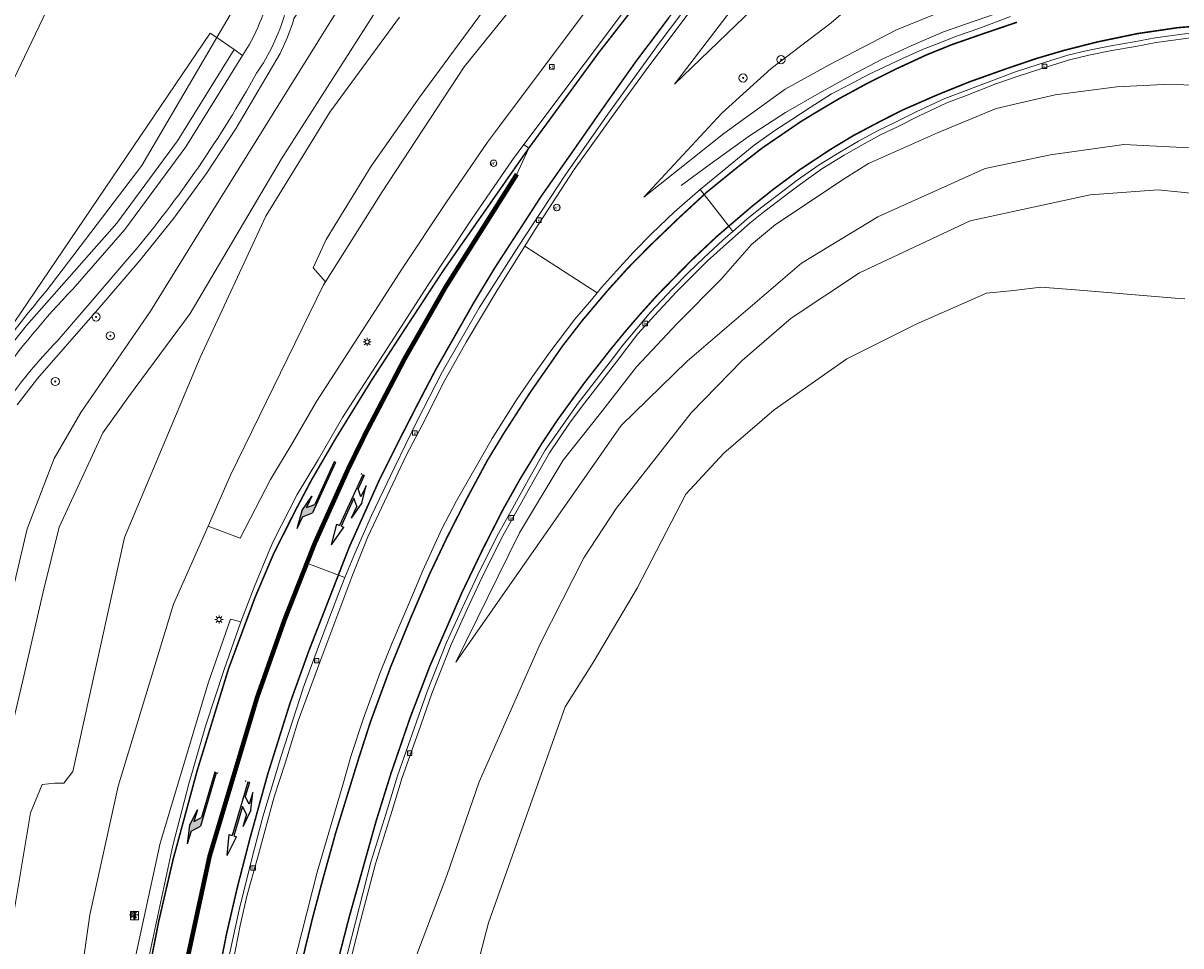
# Model space of a CAD drawing. Header units: metres. Extents: x 168032 to 180145, y 382923 to 399665.
# Tile 81 of 256: x 177665 to 177779, y 387054 to 387144. Entities that reach past the tile are written whole.
import ezdxf
from ezdxf.enums import TextEntityAlignment as Align

# ---------------------------------------------------------------- set-up
doc = ezdxf.new("R2010")
doc.units = ezdxf.units.M
doc.linetypes.add('VW-1-3_STREEP', pattern=[4, 1, -3])
doc.linetypes.add('VW-3-3_STREEP', pattern=[6, 3, -3])
doc.layers.get('0').update_dxf_attribs({"color": 8, "lineweight": 18})
for name, color, linetype, lineweight in [('B-WE-GR-BEPLANTING_CULTUUR_BOSPLANTSOEN-GV', 8, 'Continuous', 18), ('B-WE-GR-BOOM-S', 8, 'Continuous', 18), ('B-WE-IE-MEUBILAIR_WEGMEUBILAIR-G', 8, 'Continuous', 18), ('B-WE-IE-MEUBILAIR_WEGMEUBILAIR-S', 8, 'Continuous', 25), ('B-WE-IE-MEUBILAIR_WEGMEUBILAIR_VERKEERSBORD-S', 8, 'Continuous', 18), ('B-WE-KL-ET_LS_OV_LICHTMAST-S', 8, 'Continuous', 18), ('B-WE-OG-TERREIN_CULTUURSCHEIDING-GV', 8, 'Continuous', 18), ('B-WE-OG-TERREIN_ERF-GV', 8, 'Continuous', 18), ('B-WE-OG-WATER_SLOOT-GV', 8, 'Continuous', 18), ('B-WE-OG-WEG-GV', 8, 'Continuous', 18), ('B-WE-RI-GWA_KOLK-S', 8, 'Continuous', 18), ('B-WE-VH-VERHARDING_ASFALT-GV', 8, 'Continuous', 18), ('B-WE-VH-VERHARDING_BETONSTRAATSTEEN-GV', 8, 'Continuous', 18), ('B-WE-VH-VERHARDING_FUNDERING_ZAND-GV', 8, 'Continuous', 18), ('B-WE-VW-MARKERING_LANGS_STREEP_13_045-G', 8, 'VW-1-3_STREEP', 50), ('B-WE-VW-MARKERING_LANGS_STREEP_33-G', 8, 'VW-3-3_STREEP', 13), ('B-WE-VW-MARKERING_LANGS_STREEP_DOORGETROKKEN_3X010-G', 8, 'Continuous', 13), ('B-WE-VW-MARKERING_LANGS_STREEP_DOORGETROKKEN_3X015-G', 8, 'Continuous', 13), ('B-WE-VW-MARKERING_PICTOGRAM-G', 8, 'Continuous', 18), ('B-WE-VW-MARKERING_PIJL-S', 8, 'Continuous', 25), ('B-WE-VW-VRI-S', 8, 'Continuous', 18)]:
    doc.layers.add(name, color=color, linetype=linetype, lineweight=lineweight)
doc.styles.add('NLCS-ISO', font='NLCS-ISO.ttf')

# ---------------------------------------------------------------- blocks, each defined once
blk = doc.blocks.new('SIE-WEG_VERKEERSBORD_INFORMATIE-SO')
at = {"linetype": 'ByBlock', "lineweight": 18}
h = blk.add_hatch(color=0, dxfattribs=at)
h.dxf.hatch_style = 1
h.paths.add_polyline_path([(0.32, 0.49), (-0.82, 0.49), (-0.82, 0.19), (-0.32, 0.19), (-0.32, -1.62), (0.32, -1.62)])
h = blk.add_hatch(color=0, dxfattribs=at)
h.dxf.hatch_style = 1
edge = h.paths.add_edge_path()
edge.add_arc((0, 1.25), 0.373, 0, 360)
at = {"color": 0, "linetype": 'ByBlock', "lineweight": 18}
for points in [[(-2, -2), (2, -2), (2, 2), (-2, 2)], [(0.32, 0.49), (-0.82, 0.49), (-0.82, 0.19), (-0.32, 0.19), (-0.32, -1.62), (0.32, -1.62)]]:
    blk.add_lwpolyline(points, close=True, dxfattribs=at)
blk.add_circle((0, 1.25), 0.373, dxfattribs=at)
blk = doc.blocks.new('SIE-WEG_VERKEERSBORD-SO')
at = {"color": 0, "linetype": 'ByBlock', "lineweight": 18}
blk.add_lwpolyline([(-1.125, -1.125), (1.125, -1.125), (1.125, 1.125), (-1.125, 1.125)], close=True, dxfattribs=at)
at = {"color": 0, "linetype": 'ByBlock', "lineweight": 18, "style": 'NLCS-ISO'}
blk.add_text('vb', height=1.5, dxfattribs=at).set_placement((0, 0), align=Align.MIDDLE_CENTER)
blk = doc.blocks.new('SKL-ET_OV_LICHTMAST-SO')
at = {"color": 0, "linetype": 'ByBlock', "lineweight": 18}
for points in [[(-1.25, 0), (-2, 0)], [(-1.41, 1.41), (-0.88, 0.88)], [(0, 2), (0, 1.25)], [(0.88, 0.88), (1.41, 1.41)], [(2, 0), (1.25, 0)], [(-1.41, -1.41), (-0.88, -0.88)], [(0, -1.25), (0, -2)], [(0.88, -0.88), (1.41, -1.41)]]:
    blk.add_lwpolyline(points, dxfattribs=at)
blk.add_circle((0, 0), 1, dxfattribs=at)
blk = doc.blocks.new('SKL-VRI_PAAL-SO')
at = {"lineweight": 18}
blk.add_circle((0, 0), 1.59, dxfattribs=at)
at = {"lineweight": 18, "style": 'NLCS-ISO'}
blk.add_text('vri', height=1.8, dxfattribs=at).set_placement((-0.06, 0.08), align=Align.MIDDLE_CENTER)
blk = doc.blocks.new('SRI-KOLK-SO')
at = {"color": 0, "linetype": 'ByBlock', "lineweight": 18}
blk.add_lwpolyline([(-1.125, -1.125), (1.125, -1.125), (1.125, 1.125), (-1.125, 1.125)], close=True, dxfattribs=at)
at = {"color": 0, "linetype": 'ByBlock', "lineweight": 18, "style": 'NLCS-ISO'}
blk.add_text('k', height=1.5, dxfattribs=at).set_placement((0, 0), align=Align.MIDDLE_CENTER)
blk = doc.blocks.new('SGR-BOOM_01-SO')
at = {"linetype": 'ByBlock', "lineweight": 18}
h = blk.add_hatch(color=0, dxfattribs=at)
h.dxf.hatch_style = 1
edge = h.paths.add_edge_path()
edge.add_arc((0, 0), 0.25, 0, 360)
at = {"color": 0, "linetype": 'ByBlock', "lineweight": 18}
for radius in [2, 0.25]:
    blk.add_circle((0, 0), radius, dxfattribs=at)
blk = doc.blocks.new('N-SVW-MARKERING_PIJL_RA_7.5')
blk.add_hatch(color=256).paths.add_polyline_path([(5.2, -0.68), (4, -0.68), (5.7, -0.98), (7.5, -0.68), (6.2, -0.68), (5.45, 0.07), (0, 0.07), (0, -0.08), (4.6, -0.08)])
for p, q in [((0, 0.07), (5.45, 0.07)), ((0, 0.07), (0, -0.08)), ((6.2, -0.68), (5.45, 0.07)), ((0, -0.08), (4.6, -0.08)), ((4, -0.68), (5.2, -0.68)), ((5.7, -0.98), (4, -0.68)), ((5.2, -0.68), (4.6, -0.08)), ((5.7, -0.98), (7.5, -0.68)), ((6.2, -0.68), (7.5, -0.68))]:
    blk.add_line(p, q)
blk = doc.blocks.new('B-SVW-MARKERING_PIJL_COMBI_RD_LA_7.5')
for p, q in [((0, 0.08), (1.45, 0.08)), ((0, 0.08), (0, -0.07)), ((2.55, 0.98), (0.85, 0.67)), ((0.85, 0.67), (2.05, 0.67)), ((2.05, 0.67), (1.45, 0.08)), ((3.05, 0.67), (2.45, 0.08)), ((2.45, 0.08), (5.45, 0.08)), ((2.55, 0.98), (4.35, 0.67)), ((3.05, 0.67), (4.35, 0.67)), ((7.5, 0), (5.45, 0.38)), ((5.45, 0.08), (5.45, 0.38)), ((7.5, 0), (5.45, -0.37)), ((0, -0.07), (5.45, -0.07)), ((5.45, -0.37), (5.45, -0.07))]:
    blk.add_line(p, q)

msp = doc.modelspace()

# ---------------------------------------------------------------- linework, layer by layer
at = {"layer": 'B-WE-GR-BEPLANTING_CULTUUR_BOSPLANTSOEN-GV', "flags": 128}
for points in [[(177683.513, 387143.278), (177684.16, 387142.826), (177690.039, 387152.867), (177695.775, 387192.812), (177695.583, 387198.226), (177694.752, 387201.826), (177693.007, 387204.304), (177692.064, 387204.975)], [(177689.144, 387196.001), (177686.962, 387175.547), (177681.944, 387176.232), (177672.09, 387155.19), (177663.86, 387137.925)], [(177774.163, 387196.749), (177762.657, 387181.884), (177752.547, 387169.343), (177751.458, 387167.894), (177740.441, 387153.235), (177729.023, 387138.271), (177745.227, 387153.871), (177764.036, 387176.866), (177778.263, 387194.451)], [(177779.411, 387159.96), (177773.491, 387158.669), (177764.757, 387155.449), (177759.769, 387153.727), (177752.669, 387150.546), (177748.289, 387147.665), (177744.37, 387144.277), (177738.482, 387139.788), (177733.669, 387135.41), (177726.024, 387127.187), (177733.843, 387133.419), (177739.873, 387137.772), (177744.23, 387140.197), (177750.763, 387143.596), (177757.881, 387146.449), (177762.963, 387148.191), (177758.49, 387148.138), (177756.303, 387151.314), (177761.459, 387151.43), (177779.23, 387155.197)], [(177689.681, 387150.372), (177690.039, 387152.867), (177684.16, 387142.826), (177685.848, 387141.647), (177686.669, 387141.073), (177687.326, 387142.132)], [(177669.185, 387039.153), (177671.726, 387056.863), (177674.503, 387069.466), (177679.919, 387087.312), (177683.307, 387094.97), (177685.51, 387099.953), (177694.606, 387118.586), (177694.81, 387118.907), (177693.611, 387120.278), (177694.871, 387123.05), (177699.279, 387130.231), (177704.065, 387137.035), (177710.74, 387146.106)], [(177702.05, 387144.846), (177695.249, 387135.535), (177688.951, 387125.33), (177682.528, 387111.471), (177675.097, 387093.833), (177670.06, 387070.901), (177669.178, 387069.768), (177668.296, 387069.768), (177667.037, 387069.642), (177665.903, 387066.87), (177663.888, 387054.901)], [(177660.83, 387109.844), (177683.513, 387143.278)]]:
    msp.add_lwpolyline(points, dxfattribs=at)
at = {"layer": 'B-WE-GR-BEPLANTING_CULTUUR_BOSPLANTSOEN-GV'}
msp.add_lwpolyline([(177687.326, 387142.132, 0.1052607), (177689.602, 387149.221)], format="xyb", dxfattribs=at)
at = {"layer": 'B-WE-IE-MEUBILAIR_WEGMEUBILAIR-G', "flags": 128}
msp.add_lwpolyline([(177787.824, 387149.737), (177785.113, 387149.618), (177782.45, 387149.483), (177779.118, 387149.132), (177776.154, 387148.743), (177773.075, 387148.317), (177770.06, 387147.752), (177767.186, 387147.112), (177764.136, 387146.335), (177761.439, 387145.487), (177758.498, 387144.48), (177755.392, 387143.392), (177752.275, 387142.056), (177749.308, 387140.688), (177746.27, 387139.08), (177743.188, 387137.399), (177739.895, 387135.479), (177736.374, 387133.214), (177732.518, 387130.431), (177729.675, 387128.348)], dxfattribs=at)
at = {"layer": 'B-WE-OG-TERREIN_CULTUURSCHEIDING-GV', "flags": 128}
for points in [[(177738.502, 387204.278), (177722.845, 387186.259), (177712.412, 387175.829), (177708.669, 387171.727), (177699.039, 387155.317), (177691.704, 387144.689), (177691.606, 387144.287), (177691.101, 387142.887), (177690.373, 387141.275), (177686.044, 387133.951), (177683.107, 387129.473), (177679.956, 387125.142), (177676.605, 387120.974), (177672.693, 387116.418), (177666.593, 387109.422), (177664.593, 387106.843)], [(177660.726, 387061.213), (177665.226, 387080.268), (177667.127, 387088.506), (177668.705, 387094.854), (177672.992, 387104.103), (177675.605, 387107.754), (177681.544, 387115.794), (177690.507, 387130.944), (177703.269, 387150.987), (177708.083, 387159.541), (177711.029, 387163.39), (177714.178, 387166.997), (177717.401, 387169.674), (177721.168, 387174.256), (177728.806, 387183.547), (177745.937, 387203.052)], [(177736.595, 387197.799), (177723.232, 387183.741), (177717.694, 387177.276), (177713.83, 387173.07), (177712.25, 387171.713), (177711.358, 387170.447), (177708.55, 387166.519), (177704.335, 387159.537), (177699.238, 387150.791), (177690.61, 387136.848), (177682.855, 387124.422), (177677.655, 387116.02), (177670.813, 387106.086), (177668.231, 387101.599), (177665.576, 387094.704), (177662.565, 387082.01)], [(177662.565, 387082.01), (177665.576, 387094.704), (177668.231, 387101.599), (177670.813, 387106.086), (177677.655, 387116.02), (177682.855, 387124.422), (177690.61, 387136.848), (177699.238, 387150.791), (177704.335, 387159.537), (177708.55, 387166.519), (177711.358, 387170.447), (177712.25, 387171.713), (177713.83, 387173.07), (177717.694, 387177.276), (177723.232, 387183.741), (177736.595, 387197.799)], [(177744.004, 387193.408), (177728.094, 387174.785), (177723.957, 387171.719), (177722.056, 387172.48), (177721.168, 387174.256), (177717.401, 387169.674), (177714.178, 387166.997), (177711.029, 387163.39), (177708.083, 387159.541), (177703.269, 387150.987), (177690.507, 387130.944), (177681.544, 387115.794), (177675.605, 387107.754), (177672.992, 387104.103), (177668.705, 387094.854), (177667.127, 387088.506), (177665.226, 387080.268), (177660.726, 387061.213)], [(177664.593, 387106.843), (177666.593, 387109.422), (177672.693, 387116.418), (177676.605, 387120.974), (177679.956, 387125.142), (177683.107, 387129.473), (177686.044, 387133.951), (177690.373, 387141.275), (177691.101, 387142.887), (177691.606, 387144.287), (177691.704, 387144.689), (177699.039, 387155.317), (177708.669, 387171.727), (177712.412, 387175.829), (177722.845, 387186.259)], [(177710.74, 387146.106), (177704.065, 387137.035), (177699.279, 387130.231), (177694.871, 387123.05), (177693.611, 387120.278), (177694.81, 387118.907), (177700.38, 387127.704), (177708.39, 387139.974), (177720.792, 387155.316)], [(177663.888, 387054.901), (177665.903, 387066.87), (177667.037, 387069.642), (177668.296, 387069.768), (177669.178, 387069.768), (177670.06, 387070.901), (177675.097, 387093.833), (177682.528, 387111.471), (177688.951, 387125.33), (177695.249, 387135.535), (177702.05, 387144.846)], [(177676.816, 387130.284), (177684.16, 387142.826), (177683.513, 387143.278), (177660.83, 387109.844), (177660.236, 387108.84), (177657.77, 387104.671), (177656.293, 387102.187), (177656.504, 387102.053)], [(177685.848, 387141.647), (177684.16, 387142.826), (177676.816, 387130.284), (177667.432, 387117.99)], [(177670.033, 387118.175), (177675.153, 387124.031), (177681.127, 387132.137), (177686.669, 387141.073), (177685.848, 387141.647), (177680.297, 387132.697), (177674.373, 387124.659), (177665.492, 387114.61), (177663.693, 387112.375), (177661.641, 387109.615), (177658.499, 387104.847), (177657.048, 387102.368), (177656.762, 387101.89), (177656.504, 387102.053), (177651.257, 387089.728), (177650.129, 387086.944), (177648.772, 387083.595), (177652.49, 387090.982), (177656.371, 387098.981)], [(177656.504, 387102.053), (177656.762, 387101.89), (177657.048, 387102.368), (177658.499, 387104.847), (177661.641, 387109.615), (177663.693, 387112.375), (177665.492, 387114.61), (177674.373, 387124.659), (177680.297, 387132.697), (177685.848, 387141.647)], [(177667.432, 387117.99), (177676.816, 387130.284)], [(177675.837, 387121.614), (177671.94, 387117.077), (177668.496, 387113.066)]]:
    msp.add_lwpolyline(points, dxfattribs=at)
at = {"layer": 'B-WE-OG-TERREIN_CULTUURSCHEIDING-GV'}
for points in [[(177690.833, 387145.186, -0.0832081), (177688.052, 387139.345)], [(177688.052, 387139.345, -0.0490192), (177675.837, 387121.614)], [(177656.371, 387098.981, -0.0740818), (177670.033, 387118.175)], [(177667.432, 387117.99, 0.050902), (177656.504, 387102.053)], [(177656.504, 387102.053, -0.050902), (177667.432, 387117.99)], [(177668.496, 387113.066, 0.0211999), (177665.837, 387110.11)], [(177665.837, 387110.11, 0.0555184), (177660.16, 387101.427)]]:
    msp.add_lwpolyline(points, format="xyb", dxfattribs=at)
at = {"layer": 'B-WE-OG-TERREIN_ERF-GV', "flags": 128}
msp.add_lwpolyline([(177663.86, 387137.925), (177672.09, 387155.19), (177681.944, 387176.232), (177686.962, 387175.547), (177689.144, 387196.001)], dxfattribs=at)
at = {"layer": 'B-WE-OG-WATER_SLOOT-GV', "flags": 128}
for points in [[(177779.952, 387127.562), (177776.423, 387127.922), (177769.768, 387127.434), (177757.985, 387124.873), (177747.14, 387119.776), (177740.464, 387115.352), (177735.66, 387111.172), (177730.639, 387106.07), (177723.311, 387096.701), (177720.142, 387091.854), (177715.885, 387083.494), (177709.867, 387069.901), (177706.715, 387060.717), (177702.773, 387050.406), (177700.293, 387041.413), (177694.276, 387012.741), (177693.784, 386994.895), (177694.244, 386993.416), (177695.318, 386991.612), (177696.298, 386990.562), (177709.488, 386987.073), (177719.212, 386982.335)], [(177705.958, 387037.525), (177710.782, 387056.077), (177718.311, 387077.247), (177721.03, 387081.61), (177725.348, 387088.889), (177730.121, 387098.1), (177733.868, 387102.119), (177738.784, 387106.354), (177745.9, 387111.349), (177752.707, 387114.748), (177759.613, 387117.795), (177762.283, 387118.036), (177764.934, 387118.381), (177768.322, 387118.109), (177778.1, 387117.295), (177779.031, 387117.24)], [(177779.031, 387117.24), (177778.1, 387117.295), (177768.322, 387118.109), (177764.934, 387118.381), (177762.283, 387118.036), (177759.613, 387117.795), (177752.707, 387114.748), (177745.9, 387111.349), (177738.784, 387106.354), (177733.868, 387102.119), (177730.121, 387098.1), (177725.348, 387088.889), (177721.03, 387081.61), (177718.311, 387077.247), (177710.782, 387056.077), (177705.958, 387037.525)]]:
    msp.add_lwpolyline(points, dxfattribs=at)
at = {"layer": 'B-WE-OG-WEG-GV', "flags": 128}
for points in [[(177758.11, 387193.677), (177749.318, 387182.474), (177745.207, 387177.262), (177735.305, 387164.712), (177723.878, 387150.217), (177711.85, 387134.135), (177710.695, 387132.591), (177706.629, 387126.684), (177702.294, 387120.141), (177699.415, 387115.653), (177693.919, 387107.161), (177691.531, 387103.057), (177689.415, 387099.522), (177686.456, 387093.782), (177683.307, 387094.97), (177679.919, 387087.312), (177674.503, 387069.466), (177671.726, 387056.863), (177669.185, 387039.153), (177668.597, 387034.404), (177666.761, 387019.584), (177664.782, 387000)], [(177752.409, 387193.318), (177742.096, 387181.22), (177730.331, 387167.181), (177720.792, 387155.316), (177708.39, 387139.974), (177700.38, 387127.704), (177694.81, 387118.907), (177694.606, 387118.586), (177685.51, 387099.953), (177683.307, 387094.97), (177686.456, 387093.782), (177689.415, 387099.522), (177691.531, 387103.057), (177693.919, 387107.161), (177699.415, 387115.653), (177702.294, 387120.141), (177706.629, 387126.684), (177710.695, 387132.591), (177711.85, 387134.135), (177723.878, 387150.217), (177735.305, 387164.712), (177745.207, 387177.262), (177749.318, 387182.474), (177758.11, 387193.677)], [(177675.909, 387051.41), (177678.607, 387063.876), (177683.335, 387079.667), (177685.493, 387085.856), (177686.509, 387085.591), (177687.809, 387088.992), (177689.35, 387092.69), (177689.698, 387093.525), (177692.037, 387098.062), (177694.115, 387101.532), (177696.477, 387105.591), (177701.937, 387114.028), (177704.807, 387118.503), (177709.115, 387125.005), (177713.132, 387130.842), (177714.252, 387132.338), (177726.258, 387148.389), (177737.661, 387162.854), (177747.562, 387175.404), (177751.676, 387180.619), (177760.494, 387191.856)], [(177780.929, 387151.345), (177774.275, 387150.348), (177769.033, 387149.58), (177762.963, 387148.191), (177757.881, 387146.449), (177750.763, 387143.596), (177744.23, 387140.197), (177739.873, 387137.772), (177733.843, 387133.419), (177726.024, 387127.187), (177733.669, 387135.41), (177738.482, 387139.788), (177744.37, 387144.277), (177748.289, 387147.665), (177752.669, 387150.546), (177759.769, 387153.727), (177764.757, 387155.449), (177773.491, 387158.669), (177779.411, 387159.96)], [(177745.227, 387153.871), (177729.023, 387138.271), (177740.441, 387153.235)], [(177731.933, 387147.29), (177726.413, 387139.902), (177723.443, 387135.815), (177719.181, 387129.892), (177715.299, 387123.934), (177714.341, 387122.405), (177721.445, 387117.825), (177721.865, 387118.35), (177723.323, 387119.967), (177724.997, 387121.791), (177726.806, 387123.627), (177729.014, 387125.758), (177731.52, 387127.94), (177736.837, 387132.283), (177738.842, 387133.725), (177740.511, 387134.797), (177742.326, 387135.987), (177744.391, 387137.305), (177746.08, 387138.183), (177748.088, 387139.231), (177749.563, 387139.925), (177751.353, 387140.772), (177753.321, 387141.672), (177754.602, 387142.144), (177756.75, 387143.009), (177758.84, 387143.723), (177761.965, 387144.903)], [(177780.562, 387142.937), (177776.238, 387142.335), (177774.195, 387141.948), (177771.889, 387141.56), (177769.618, 387141.1), (177767.723, 387140.635), (177764.921, 387139.776), (177762.615, 387139.023), (177760.521, 387138.282), (177757.535, 387137.115), (177755.722, 387136.424), (177752.926, 387135.128), (177750.927, 387134.131), (177749.144, 387133.257), (177747.312, 387132.27), (177745.656, 387131.298), (177743.468, 387129.968), (177741.352, 387128.478), (177739.941, 387127.399), (177737.748, 387125.738), (177736.444, 387124.685), (177734.102, 387122.618), (177732.232, 387120.908), (177730.721, 387119.422), (177729.185, 387117.869), (177727.075, 387115.634), (177725.42, 387113.799), (177724.34, 387112.388), (177723.331, 387111.043), (177721.526, 387108.731), (177719.965, 387106.697), (177718.71, 387105.035), (177716.764, 387102.133), (177715.282, 387099.571), (177713.433, 387096.215), (177712.191, 387094.005), (177710.427, 387090.523), (177708.894, 387087.247), (177707.129, 387083.347), (177705.241, 387078.563), (177703.916, 387074.809), (177702.339, 387070.339), (177701.346, 387067.097), (177699.716, 387061.88), (177698.063, 387055.649), (177696.711, 387050.133)], [(177779.463, 387132.016), (177773.052, 387132.362), (177765.862, 387131.355), (177759.468, 387130.015), (177748.955, 387125.254), (177741.45, 387120.736), (177730.273, 387111.129), (177723.791, 387104.82), (177707.586, 387081.62), (177713.833, 387094.293), (177718.113, 387101.422), (177721.765, 387106.029), (177725.287, 387110.554), (177729.304, 387114.847), (177733.586, 387119.159), (177736.561, 387122.556), (177738.919, 387124.52), (177745.757, 387129.053), (177748.036, 387130.502), (177754.787, 387133.492), (177760.541, 387135.886), (177766.319, 387137.222), (177772.372, 387137.994), (177776.936, 387138.233), (177780.947, 387138.152)], [(177780.947, 387138.152), (177776.936, 387138.233), (177772.372, 387137.994), (177766.319, 387137.222), (177760.541, 387135.886), (177754.787, 387133.492), (177748.036, 387130.502), (177745.757, 387129.053), (177738.919, 387124.52), (177736.561, 387122.556), (177733.586, 387119.159), (177729.304, 387114.847), (177725.287, 387110.554), (177721.765, 387106.029), (177718.113, 387101.422), (177713.833, 387094.293), (177707.586, 387081.62), (177723.791, 387104.82), (177730.273, 387111.129), (177741.45, 387120.736), (177748.955, 387125.254), (177759.468, 387130.015), (177765.862, 387131.355), (177773.052, 387132.362), (177779.463, 387132.016)], [(177719.212, 386982.335), (177709.488, 386987.073), (177696.298, 386990.562), (177695.318, 386991.612), (177694.244, 386993.416), (177693.784, 386994.895), (177694.276, 387012.741), (177700.293, 387041.413), (177702.773, 387050.406), (177706.715, 387060.717), (177709.867, 387069.901), (177715.885, 387083.494), (177720.142, 387091.854), (177723.311, 387096.701), (177730.639, 387106.07), (177735.66, 387111.172), (177740.464, 387115.352), (177747.14, 387119.776), (177757.985, 387124.873), (177769.768, 387127.434), (177776.423, 387127.922), (177779.952, 387127.562)], [(177691.479, 387051.14), (177694.001, 387061.05), (177696.521, 387069.612), (177697.299, 387072.381), (177698.515, 387076.049), (177700.171, 387080.617), (177701.34, 387083.507), (177703.436, 387088.405), (177704.358, 387090.606), (177706.226, 387094.69), (177707.657, 387097.431), (177711.147, 387103.547), (177713.546, 387107.318), (177715.103, 387109.628), (177716.811, 387112.008), (177719.234, 387115.244), (177720.878, 387117.119), (177721.445, 387117.825), (177714.341, 387122.405), (177711.597, 387118.026), (177708.612, 387112.994), (177706.337, 387108.953), (177704.576, 387105.404), (177702.743, 387101.936), (177698.968, 387093.9), (177697.375, 387089.996), (177694.239, 387081.637), (177692.126, 387075.888), (177690.874, 387071.82), (177689.794, 387068.421), (177688.13, 387062.417), (177687.13, 387058.842), (177686.457, 387055.821), (177685.519, 387051.135)], [(177676.8, 387049.489), (177679.859, 387063.659), (177681.411, 387069.698), (177683.055, 387075.343), (177684.869, 387080.897), (177686.509, 387085.591), (177685.493, 387085.856), (177683.335, 387079.667), (177678.607, 387063.876), (177675.909, 387051.41)]]:
    msp.add_lwpolyline(points, dxfattribs=at)
at = {"layer": 'B-WE-VH-VERHARDING_ASFALT-GV', "flags": 128}
for points in [[(177726.258, 387148.389), (177714.252, 387132.338), (177714.727, 387131.983), (177713.573, 387129.45), (177706.626, 387118.456), (177702.603, 387111.428), (177698.831, 387104.23), (177697.058, 387100.618), (177693.749, 387093.264), (177692.982, 387091.32), (177696.716, 387089.911), (177697.677, 387092.273), (177699.317, 387095.991), (177701.621, 387100.779), (177703.772, 387105.215), (177706.267, 387110.096), (177709.886, 387116.345), (177713.716, 387122.378), (177718.288, 387129.351), (177722.473, 387135.332), (177727.503, 387142.297), (177731.538, 387147.638)], [(177761.965, 387144.903), (177758.84, 387143.723), (177756.75, 387143.009), (177754.602, 387142.144), (177753.321, 387141.672), (177751.353, 387140.772), (177749.563, 387139.925), (177748.088, 387139.231), (177746.08, 387138.183), (177744.391, 387137.305), (177742.326, 387135.987), (177740.511, 387134.797), (177738.842, 387133.725), (177736.837, 387132.283), (177731.52, 387127.94), (177731.913, 387127.438), (177734.331, 387124.341), (177734.733, 387123.828), (177736.12, 387125.052), (177737.436, 387126.115), (177739.634, 387127.779), (177741.051, 387128.863), (177743.187, 387130.368), (177745.391, 387131.707), (177747.057, 387132.685), (177748.904, 387133.68), (177750.693, 387134.557), (177752.696, 387135.556), (177755.512, 387136.861), (177757.338, 387137.557), (177762.435, 387139.472), (177764.75, 387140.227), (177767.568, 387141.091), (177769.484, 387141.561), (177771.772, 387142.025), (177774.081, 387142.413), (177776.13, 387142.802), (177780.475, 387143.406)], [(177680.819, 387050.459), (177683.453, 387062.629), (177688.091, 387078.117), (177690.784, 387085.747), (177692.982, 387091.32), (177693.749, 387093.264), (177697.058, 387100.618), (177698.831, 387104.23), (177702.603, 387111.428), (177706.626, 387118.456), (177713.573, 387129.45), (177714.727, 387131.983), (177714.252, 387132.338), (177713.132, 387130.842), (177709.115, 387125.005), (177704.807, 387118.503), (177701.937, 387114.028), (177696.477, 387105.591), (177694.115, 387101.532), (177692.037, 387098.062), (177689.698, 387093.525), (177689.35, 387092.69), (177687.809, 387088.992), (177686.509, 387085.591), (177684.869, 387080.897), (177683.055, 387075.343), (177681.411, 387069.698), (177679.859, 387063.659), (177676.8, 387049.489)], [(177696.241, 387050.265), (177699.25, 387062.029), (177700.883, 387067.254), (177701.879, 387070.504), (177704.786, 387078.745), (177706.681, 387083.546), (177708.452, 387087.458), (177709.989, 387090.743), (177711.76, 387094.241), (177713.006, 387096.457), (177714.857, 387099.816), (177716.348, 387102.394), (177719.574, 387106.993), (177721.137, 387109.029), (177722.939, 387111.34), (177723.948, 387112.682), (177726.71, 387115.962), (177728.827, 387118.204), (177730.37, 387119.764), (177731.889, 387121.257), (177733.767, 387122.976), (177734.733, 387123.828), (177734.331, 387124.341), (177731.913, 387127.438), (177731.52, 387127.94), (177729.014, 387125.758), (177726.806, 387123.627), (177724.997, 387121.791), (177723.323, 387119.967), (177721.865, 387118.35), (177721.445, 387117.825), (177720.878, 387117.119), (177719.234, 387115.244), (177716.811, 387112.008), (177715.103, 387109.628), (177713.546, 387107.318), (177711.147, 387103.547), (177707.657, 387097.431), (177706.226, 387094.69), (177704.358, 387090.606), (177703.436, 387088.405), (177701.34, 387083.507), (177700.171, 387080.617), (177698.515, 387076.049), (177697.299, 387072.381), (177696.521, 387069.612), (177694.001, 387061.05), (177691.479, 387051.14)], [(177685.084, 387051.5), (177686.363, 387057.346), (177687.689, 387062.738), (177688.654, 387066.482), (177690.43, 387072.314), (177692.648, 387079.164), (177694.219, 387083.415), (177696.113, 387088.428), (177696.716, 387089.911), (177692.982, 387091.32), (177690.784, 387085.747), (177688.091, 387078.117), (177683.453, 387062.629), (177680.819, 387050.459)]]:
    msp.add_lwpolyline(points, dxfattribs=at)
at = {"layer": 'B-WE-VH-VERHARDING_BETONSTRAATSTEEN-GV', "flags": 128}
for points in [[(177731.538, 387147.638), (177727.503, 387142.297), (177722.473, 387135.332), (177718.288, 387129.351), (177713.716, 387122.378), (177709.886, 387116.345), (177706.267, 387110.096), (177703.772, 387105.215), (177701.621, 387100.779), (177699.317, 387095.991), (177697.677, 387092.273), (177696.716, 387089.911), (177696.113, 387088.428), (177694.219, 387083.415), (177692.648, 387079.164), (177690.43, 387072.314), (177688.654, 387066.482), (177687.689, 387062.738), (177686.363, 387057.346), (177685.084, 387051.5)], [(177685.519, 387051.135), (177686.457, 387055.821), (177687.13, 387058.842), (177688.13, 387062.417), (177689.794, 387068.421), (177690.874, 387071.82), (177692.126, 387075.888), (177694.239, 387081.637), (177697.375, 387089.996), (177698.968, 387093.9), (177702.743, 387101.936), (177704.576, 387105.404), (177706.337, 387108.953), (177708.612, 387112.994), (177711.597, 387118.026), (177714.341, 387122.405), (177715.299, 387123.934), (177719.181, 387129.892), (177723.443, 387135.815), (177726.413, 387139.902), (177731.933, 387147.29)], [(177780.475, 387143.406), (177776.13, 387142.802), (177774.081, 387142.413), (177771.772, 387142.025), (177769.484, 387141.561), (177767.568, 387141.091), (177764.75, 387140.227), (177762.435, 387139.472), (177757.338, 387137.557), (177755.512, 387136.861), (177752.696, 387135.556), (177750.693, 387134.557), (177748.904, 387133.68), (177747.057, 387132.685), (177745.391, 387131.707), (177743.187, 387130.368), (177741.051, 387128.863), (177739.634, 387127.779), (177737.436, 387126.115), (177736.12, 387125.052), (177734.733, 387123.828), (177733.767, 387122.976), (177731.889, 387121.257), (177730.37, 387119.764), (177728.827, 387118.204), (177726.71, 387115.962), (177723.948, 387112.682), (177722.939, 387111.34), (177721.137, 387109.029), (177719.574, 387106.993), (177716.348, 387102.394), (177714.857, 387099.816), (177713.006, 387096.457), (177711.76, 387094.241), (177709.989, 387090.743), (177708.452, 387087.458), (177706.681, 387083.546), (177704.786, 387078.745), (177701.879, 387070.504), (177700.883, 387067.254), (177699.25, 387062.029), (177696.241, 387050.265)], [(177696.711, 387050.133), (177698.063, 387055.649), (177699.716, 387061.88), (177701.346, 387067.097), (177702.339, 387070.339), (177703.916, 387074.809), (177705.241, 387078.563), (177707.129, 387083.347), (177708.894, 387087.247), (177710.427, 387090.523), (177712.191, 387094.005), (177713.433, 387096.215), (177715.282, 387099.571), (177716.764, 387102.133), (177718.71, 387105.035), (177719.965, 387106.697), (177721.526, 387108.731), (177723.331, 387111.043), (177724.34, 387112.388), (177725.42, 387113.799), (177727.075, 387115.634), (177729.185, 387117.869), (177730.721, 387119.422), (177732.232, 387120.908), (177734.102, 387122.618), (177736.444, 387124.685), (177737.748, 387125.738), (177739.941, 387127.399), (177741.352, 387128.478), (177743.468, 387129.968), (177745.656, 387131.298), (177747.312, 387132.27), (177749.144, 387133.257), (177750.927, 387134.131), (177752.926, 387135.128), (177755.722, 387136.424), (177757.535, 387137.115), (177760.521, 387138.282), (177762.615, 387139.023), (177764.921, 387139.776), (177767.723, 387140.635), (177769.618, 387141.1), (177771.889, 387141.56), (177774.195, 387141.948), (177776.238, 387142.335), (177780.562, 387142.937)]]:
    msp.add_lwpolyline(points, dxfattribs=at)
at = {"layer": 'B-WE-VH-VERHARDING_FUNDERING_ZAND-GV'}
for points in [[(177689.602, 387149.221, -0.1052607), (177687.326, 387142.132)], [(177688.052, 387139.345, 0.0832081), (177690.833, 387145.186)], [(177675.837, 387121.614, 0.0490192), (177688.052, 387139.345)], [(177670.033, 387118.175, 0.0740818), (177656.371, 387098.981)], [(177665.837, 387110.11, -0.0211999), (177668.496, 387113.066)], [(177660.16, 387101.427, -0.0555184), (177665.837, 387110.11)]]:
    msp.add_lwpolyline(points, format="xyb", dxfattribs=at)
at = {"layer": 'B-WE-VH-VERHARDING_FUNDERING_ZAND-GV', "flags": 128}
for points in [[(177687.326, 387142.132), (177686.669, 387141.073), (177681.127, 387132.137), (177675.153, 387124.031), (177670.033, 387118.175)], [(177668.496, 387113.066), (177671.94, 387117.077), (177675.837, 387121.614)]]:
    msp.add_lwpolyline(points, dxfattribs=at)
at = {"layer": 'B-WE-VW-MARKERING_LANGS_STREEP_13_045-G', "const_width": 0.45, "flags": 128}
msp.add_lwpolyline([(177713.573, 387129.45), (177706.626, 387118.456), (177702.603, 387111.428), (177698.831, 387104.23), (177697.058, 387100.618), (177693.749, 387093.264), (177690.784, 387085.747), (177688.091, 387078.117), (177683.453, 387062.629), (177680.819, 387050.459), (177678.786, 387038.585), (177674.783, 387010.725)], dxfattribs=at)
at = {"layer": 'B-WE-VW-MARKERING_LANGS_STREEP_33-G', "const_width": 0.15, "flags": 128}
msp.add_lwpolyline([(177777.504, 387717.675), (177780.859, 387706.123), (177784.128, 387694.569), (177787.014, 387684.206), (177787.971, 387680.615), (177788.192, 387679.783), (177789.431, 387673.962), (177790.633, 387668.089), (177792.363, 387659.509), (177795.93, 387641.796), (177798.324, 387630.122), (177800.745, 387618.286), (177802.663, 387609.459), (177804.784, 387600.646), (177810.199, 387577.397), (177812.8, 387565.748), (177816.13, 387550.992), (177816.495, 387549.305), (177818.649, 387539.358), (177823.604, 387515.798), (177825.049, 387508.475), (177825.911, 387503.499), (177827.084, 387496.672), (177828.187, 387489.452), (177829.005, 387483.747), (177829.648, 387479.254), (177831.05, 387466.843), (177831.852, 387459.75), (177832.348, 387454.719), (177832.742, 387450.723), (177833.556, 387441.485), (177833.984, 387436.232), (177834.381, 387431.396), (177834.753, 387425.344), (177835.189, 387417.462), (177835.616, 387408.145), (177835.829, 387401.25), (177835.937, 387395.205), (177835.887, 387389.006), (177835.554, 387376.624), (177834.953, 387367.256), (177834.24, 387358.395), (177833.389, 387351.795), (177832.859, 387347.692), (177830.706, 387334.816), (177828.08, 387322.95), (177825.701, 387313.227), (177824.118, 387307.85), (177821.336, 387299.035), (177819.48, 387293.607), (177816.141, 387284.512), (177813.479, 387277.621), (177810.444, 387270.435), (177807.269, 387263.468), (177804.157, 387257.346), (177802.875, 387254.826), (177799.084, 387247.723), (177798.918, 387247.411), (177795.529, 387241.492), (177792.123, 387235.748), (177788.71, 387230.194), (177785.109, 387224.634), (177782.193, 387220.249), (177778.85, 387215.466), (177775.337, 387210.49), (177771.023, 387204.559), (177766.034, 387197.862), (177762.151, 387192.774), (177759.121, 387188.825), (177755.362, 387184.023), (177751.219, 387178.825), (177748.175, 387174.924), (177747.269, 387173.763), (177740.148, 387164.832), (177729.733, 387151.787), (177721.57, 387141.326), (177714.727, 387131.983), (177706.292, 387119.91), (177702.24, 387113.729), (177699.274, 387109.171), (177695.753, 387103.453), (177693.43, 387099.465), (177691.785, 387096.346), (177689.708, 387092.214), (177687.925, 387088.022), (177685.312, 387080.996), (177682.253, 387071.069), (177679.88, 387062.327), (177678.47, 387056.26), (177677.184, 387049.759), (177675.648, 387040.573), (177673.846, 387028.802), (177672.797, 387020.924), (177670.912, 387006.922), (177668.949, 386991.914), (177668.864, 386991.351), (177668.136, 386986.148)], dxfattribs=at)
at = {"layer": 'B-WE-VW-MARKERING_LANGS_STREEP_33-G', "flags": 128}
msp.add_lwpolyline([(178188.232, 385233.416, 0.15, 0.15, 0), (178187.961, 385234.378, 0.15, 0.15, 0), (178186.176, 385241.011, 0.15, 0.15, 0), (178184.507, 385246.915, 0.15, 0.15, 0), (178183.528, 385250.248, 0.15, 0.15, 0), (178181.581, 385256.349, 0.15, 0.15, 0), (178177.952, 385267.511, 0.15, 0.15, 0), (178173.914, 385279.175, 0.15, 0.15, 0), (178170.512, 385288.717, 0.15, 0.15, 0), (178169.531, 385291.47, 0.15, 0.15, 0), (178163.402, 385308.296, 0.15, 0.15, 0), (178157.281, 385325.453, 0.15, 0.15, 0), (178152.124, 385339.764, 0.15, 0.15, 0), (178147.2, 385353.739, 0.15, 0.15, 0), (178136.965, 385383.061, 0.15, 0.15, 0), (178136.215, 385385.21, 0.15, 0.15, 0), (178131.407, 385399.347, 0.15, 0.15, 0), (178125.642, 385416.412, 0.15, 0.15, 0), (178119.91, 385433.567, 0.15, 0.15, 0), (178114.26, 385450.81, 0.15, 0.15, 0), (178108.616, 385467.883, 0.15, 0.15, 0), (178105.369, 385478.028, 0.15, 0.15, 0), (178103.06, 385485.243, 0.15, 0.15, 0), (178097.618, 385502.36, 0.15, 0.15, 0), (178092.229, 385519.575, 0.15, 0.15, 0), (178079.905, 385560.107, 0.15, 0.15, 0), (178075.867, 385573.664, 0.15, 0.15, 0), (178074.734, 385577.467, 0.15, 0.15, 0), (178071.264, 385589.068, 0.15, 0.15, 0), (178062.785, 385617.901, 0.15, 0.15, 0), (178056.046, 385641.139, 0.15, 0.15, 0), (178051.126, 385658.556, 0.15, 0.15, 0), (178048.004, 385669.779, 0.15, 0.15, 0), (178046.321, 385675.828, 0.15, 0.15, 0), (178041.447, 385693.413, 0.15, 0.15, 0), (178036.739, 385710.901, 0.15, 0.15, 0), (178032.069, 385728.516, 0.15, 0.15, 0), (178032.005, 385728.76, 0.15, 0.15, 0), (178027.474, 385746.08, 0.15, 0.15, 0), (178022.168, 385766.435, 0.15, 0.15, 0), (178018.542, 385781.091, 0.15, 0.15, 0), (178014.017, 385798.599, 0.15, 0.15, 0), (178008.984, 385819.216, 0.15, 0.15, 0), (178002.639, 385845.569, 0.15, 0.15, 0), (177998.389, 385863.655, 0.15, 0.15, 0), (177997.798, 385866.171, 0.15, 0.15, 0), (177992.348, 385889.71, 0.15, 0.15, 0), (177986.391, 385916.165, 0.15, 0.15, 0), (177985.092, 385921.931, 0.15, 0.15, 0), (177981.817, 385936.806, 0.15, 0.15, 0), (177978.596, 385951.428, 0.15, 0.15, 0), (177976.441, 385961.317, 0.15, 0.15, 0), (177975.347, 385966.335, 0.15, 0.15, 0), (177972.258, 385981.016, 0.15, 0.15, 0), (177969.157, 385995.771, 0.15, 0.15, 0), (177965.51, 386013.532, 0.15, 0.15, 0), (177962.559, 386028.255, 0.15, 0.15, 0), (177959.619, 386043.179, 0.15, 0.15, 0), (177956.739, 386057.833, 0.15, 0.15, 0), (177956.445, 386059.342, 0.15, 0.15, 0), (177953.819, 386072.845, 0.15, 0.15, 0), (177951.111, 386087.555, 0.15, 0.15, 0), (177948.336, 386102.552, 0.15, 0.15, 0), (177945.069, 386120.414, 0.15, 0.15, 0), (177942.454, 386135.185, 0.15, 0.15, 0), (177939.785, 386150.09, 0.15, 0.15, 0), (177938.465, 386157.769, 0.15, 0.15, 0), (177936.7, 386168.033, 0.15, 0.15, 0), (177934.652, 386179.991, 0.15, 0.15, 0), (177932.691, 386191.929, 0.15, 0.15, 0), (177930.685, 386203.926, 0.15, 0.15, 0), (177928.754, 386215.798, 0.15, 0.15, 0), (177926.836, 386227.774, 0.15, 0.15, 0), (177924.995, 386239.652, 0.15, 0.15, 0), (177923.149, 386251.728, 0.15, 0.15, 0), (177922.601, 386255.296, 0.15, 0.15, 0), (177922.41, 386256.541, 0.15, 0.15, 0), (177921.324, 386263.616, 0.15, 0.15, 0), (177918.648, 386281.671, 0.15, 0.15, 0), (177915.652, 386302.364, 0.15, 0.15, 0), (177913.954, 386314.37, 0.15, 0.15, 0), (177911.806, 386329.478, 0.15, 0.15, 0), (177909.296, 386347.553, 0.15, 0.15, 0), (177908.173, 386355.664, 0.15, 0.15, 0), (177906.899, 386365.507, 0.15, 0.15, 0), (177905.785, 386374.109, 0.15, 0.15, 0), (177903.225, 386395.575, 0.15, 0.15, 0), (177901.839, 386407.647, 0.15, 0.15, 0), (177900.228, 386422.349, 0.15, 0.15, 0), (177898.934, 386434.519, 0.15, 0.15, 0), (177896.926, 386455.109, 0.15, 0.15, 0), (177896.855, 386455.84, 0.15, 0.15, 0), (177895.328, 386474.091, 0.15, 0.15, 0), (177893.699, 386494.79, 0.15, 0.15, 0), (177892.882, 386507.068, 0.15, 0.15, 0), (177892.681, 386510.092, 0.15, 0.15, 0), (177891.589, 386528.22, 0.15, 0.15, 0), (177890.808, 386543.307, 0.15, 0.15, 0), (177890.263, 386555.057, 0.15, 0.15, 0), (177890.046, 386559.711, 0.15, 0.15, 0), (177889.343, 386576.803, 0.15, 0.15, 0), (177889.041, 386585.697, 0.15, 0.15, 0), (177888.503, 386603.79, 0.15, 0.15, 0), (177888.45, 386605.522, 0.15, 0.15, 0), (177887.619, 386632.649, 0.15, 0.15, 0), (177887.478, 386637.25, 0.15, 0.15, 0), (177886.991, 386655.22, 0.15, 0.15, 0), (177886.382, 386676.469, 0.15, 0.15, 0), (177885.73, 386703.74, 0.15, 0.15, 0), (177885.417, 386710.793, 0.15, 0.15, 0), (177885.36, 386712.718, 0.15, 0.15, 0), (177885.139, 386715.761, 0.15, 0.15, 0), (177884.799, 386721.709, 0.15, 0.15, 0), (177883.39, 386745.978, 0.15, 0.15, 0), (177882.722, 386758.153, 0.15, 0.15, 0), (177882.396, 386770.185, 0.15, 0.15, 0), (177882.079, 386794.418, 0.15, 0.15, 0), (177881.781, 386818.597, 0.15, 0.15, 0), (177881.171, 386848.735, 0.15, 0.15, 0), (177880.539, 386873.075, 0.15, 0.15, 0), (177880.112, 386889.376, 0.15, 0.15, 0), (177879.752, 386903.067, 0.15, 0.15, 0), (177878.955, 386933.447, 0.15, 0.15, 0), (177878.185, 386962.68, 0.15, 0.15, 0), (177878.088, 386966.353, 0.15, 0.15, 0), (177877.5, 386986.407, 0.15, 0.15, 0), (177876.725, 387004.167, 0.15, 0.15, 0), (177875.658, 387022.21, 0.15, 0.15, 0), (177874.496, 387037.147, 0.15, 0.15, 0), (177873.701, 387045.961, 0.15, 0.15, 0), (177873.046, 387052.047, 0.15, 0.15, 0), (177872.382, 387057.893, 0.15, 0.15, 0), (177872.005, 387060.716, 0.15, 0.15, 0), (177871.593, 387063.795, 0.15, 0.15, 0), (177870.635, 387069.874, 0.15, 0.15, 0), (177869.435, 387075.861, 0.15, 0.15, 0), (177868.068, 387081.199, 0.15, 0.15, 0), (177867.647, 387082.809, 0.15, 0.15, 0), (177866.328, 387087.284, 0.15, 0.15, 0), (177864.305, 387092.78, 0.15, 0.15, 0), (177861.837, 387098.239, 0.15, 0.15, 0), (177860.804, 387100.228, 0.15, 0.15, 0), (177859.073, 387103.357, 0.15, 0.15, 0), (177857.021, 387106.75, 0.15, 0.15, 0), (177855.743, 387108.654, 0.15, 0.15, 0), (177854.342, 387110.673, 0.15, 0.15, 0), (177852.945, 387112.521, 0.15, 0.15, 0), (177851.607, 387114.21, 0.15, 0.15, 0), (177849.576, 387116.584, 0.15, 0.15, 0), (177847.9, 387118.35, 0.15, 0.15, 0), (177845.529, 387120.692, 0.15, 0.15, 0), (177843.935, 387122.159, 0.15, 0.15, 0), (177840.947, 387124.804, 0.15, 0.15, 0), (177838.382, 387126.877, 0.15, 0.15, 0), (177836.076, 387128.633, 0.15, 0.15, 0), (177834.079, 387130.047, 0.15, 0.15, 0), (177832.472, 387131.12, 0.15, 0.15, 0), (177829.525, 387133.009, 0.15, 0.15, 0), (177827.319, 387134.28, 0.15, 0.15, 0), (177825.672, 387135.138, 0.15, 0.15, 0), (177824.768, 387135.609, 0.15, 0.15, 0), (177822.069, 387136.918, 0.15, 0.15, 0), (177819.611, 387137.986, 0.15, 0.15, 0), (177815.134, 387139.677, 0.15, 0.15, 0), (177812.457, 387140.574, 0.15, 0.15, 0), (177809.719, 387141.382, 0.15, 0.15, 0), (177807.06, 387142.112, 0.15, 0.15, 0), (177803.516, 387142.906, 0.15, 0.15, 0), (177800.803, 387143.366, 0.15, 0.15, 0), (177798.09, 387143.748, 0.15, 0.15, 0), (177792.117, 387144.284, 0.15, 0.15, 0), (177786.409, 387144.35, 0.15, 0.15, 0), (177783.626, 387144.24, 0.15, 0.15, 0), (177778.351, 387143.801, 0.15, 0.15, 0), (177774.411, 387143.223, 0.15, 0.15, 0), (177770.477, 387142.406, 0.15, 0.15, 0), (177767.224, 387141.583, 0.15, 0.15, 0), (177764.5, 387140.783, 0.15, 0.15, 0), (177761.427, 387139.738, 0.15, 0.15, 0), (177757.949, 387138.499, 0.15, 0.15, 0), (177754.813, 387137.235, 0.15, 0.15, 0), (177751.374, 387135.731, 0.15, 0.15, 0), (177749.199, 387134.628, 0.15, 0.15, 0), (177746.54, 387133.222, 0.15, 0.15, 0), (177744.247, 387131.835, 0.15, 0.15, 0), (177741.322, 387129.899, 0.15, 0.15, 0), (177738.684, 387127.948, 0.15, 0.15, 0), (177736.57, 387126.258, 0.15, 0.15, 0), (177734.331, 387124.341, 0.15, 0.15, 0), (177733.17, 387123.347, 0.15, 0.15, 0), (177730.675, 387120.996, 0.15, 0.15, 0), (177727.351, 387117.607, 0.15, 0.15, 0), (177725.622, 387115.69, 0.15, 0.15, 0), (177724.246, 387114.09, 0.15, 0.15, 0), (177722.795, 387112.326, 0.15, 0.15, 0), (177720.206, 387109.026, 0.15, 0.15, 0), (177717.594, 387105.425, 0.15, 0.15, 0), (177716.006, 387103.04, 0.15, 0.15, 0), (177713.888, 387099.58, 0.15, 0.15, 0), (177712.211, 387096.591, 0.15, 0.15, 0), (177710.244, 387092.734, 0.15, 0.15, 0), (177708.172, 387088.425, 0.15, 0.15, 0), (177705.048, 387081.262, 0.15, 0.15, 0), (177703.096, 387076.164, 0.15, 0.15, 0), (177701.23, 387070.732, 0.15, 0.15, 0), (177699.775, 387066.07, 0.15, 0.15, 0), (177697.115, 387056.586, 0.15, 0.15, 0), (177695.312, 387049.562, 0.15, 0.15, 0), (177693.56, 387041.96, 0.15, 0.15, 0), (177692.461, 387036.848, 0.15, 0.15, 0), (177692.443, 387036.762, 0.15, 0.15, 0), (177691.067, 387029.461, 0.15, 0.15, 0), (177690.675, 387026.923, 0.15, 0.15, 0), (177689.719, 387019.323, 0.15, 0.15, 0), (177688.898, 387011.612, 0.15, 0.15, 0), (177687.632, 386999.469, 0.15, 0.15, 0), (177686.954, 386992.634, 0.15, 0.15, 0), (177686.743, 386990.607, 0.15, 0.15, 0), (177686.628, 386987.693, 0.15, 0.15, 0), (177686.744, 386986.497, 0.15, 0.15, 0), (177686.96, 386985.447, 0.15, 0.15, 0), (177687.138, 386984.738, 0, 0, 0)], format="xyseb", dxfattribs=at)
at = {"layer": 'B-WE-VW-MARKERING_LANGS_STREEP_DOORGETROKKEN_3X010-G', "const_width": 0.15, "flags": 128}
msp.add_lwpolyline([(177762.571, 387144.33), (177759.242, 387143.197), (177756.16, 387142.123), (177753.675, 387141.115), (177750.719, 387139.747), (177748.04, 387138.412), (177745.194, 387136.87), (177743.42, 387135.821), (177741.424, 387134.614), (177737.623, 387132.018), (177735.274, 387130.193), (177732.154, 387127.661), (177731.913, 387127.438), (177729.423, 387125.137), (177726.601, 387122.425), (177724.473, 387120.27), (177722.392, 387117.967), (177720.022, 387115.157), (177718.063, 387112.638), (177714.851, 387108.028), (177712.314, 387104.093), (177710.686, 387101.414), (177708.643, 387097.618), (177706.709, 387093.829), (177705.029, 387090.295), (177703.152, 387085.937), (177701.183, 387081.128), (177699.225, 387075.801), (177698.082, 387072.257), (177695.819, 387064.931), (177694.56, 387060.397), (177693.539, 387056.55), (177692.174, 387050.947)], dxfattribs=at)
at = {"layer": 'B-WE-VW-MARKERING_LANGS_STREEP_DOORGETROKKEN_3X015-G', "const_width": 0.15, "flags": 128}
msp.add_lwpolyline([(177684.278, 387050.859), (177685.14, 387055.134), (177686.177, 387059.591), (177687.381, 387064.266), (177689.149, 387070.655), (177691.359, 387077.691), (177693.173, 387082.721), (177697.134, 387092.891), (177700.06, 387099.418), (177702.355, 387104.002), (177704.006, 387107.223), (177705.61, 387110.288), (177707.492, 387113.591), (177709.344, 387116.856), (177711.393, 387120.251), (177713.897, 387124.109), (177715.932, 387127.255), (177718.843, 387131.393), (177722.079, 387136.032), (177725.165, 387140.39), (177728.473, 387144.791)], dxfattribs=at)
at = {"layer": 'B-WE-VW-MARKERING_PICTOGRAM-G', "flags": 128}
for points in [[(177768.719, 387195.812), (177758.023, 387181.926), (177750.774, 387172.887), (177741.457, 387161.27), (177736.318, 387154.876), (177731.457, 387148.668), (177728.473, 387144.791), (177725.165, 387140.39), (177722.079, 387136.032), (177718.843, 387131.393), (177715.932, 387127.255), (177713.897, 387124.109), (177711.393, 387120.251), (177709.344, 387116.856), (177707.492, 387113.591), (177705.61, 387110.288), (177704.006, 387107.223)], [(177699.274, 387109.171), (177702.24, 387113.729), (177706.292, 387119.91), (177714.727, 387131.983), (177721.57, 387141.326), (177729.733, 387151.787), (177740.148, 387164.832), (177747.269, 387173.763), (177748.175, 387174.924), (177751.219, 387178.825), (177755.362, 387184.023), (177759.121, 387188.825), (177762.151, 387192.774)], [(177692.174, 387050.947), (177693.539, 387056.55), (177694.56, 387060.397), (177695.819, 387064.931), (177698.082, 387072.257), (177699.225, 387075.801), (177701.183, 387081.128), (177703.152, 387085.937), (177705.029, 387090.295), (177706.709, 387093.829), (177708.643, 387097.618), (177710.686, 387101.414), (177712.314, 387104.093), (177714.851, 387108.028), (177718.063, 387112.638), (177720.022, 387115.157), (177722.392, 387117.967), (177724.473, 387120.27), (177726.601, 387122.425), (177729.423, 387125.137), (177731.913, 387127.438), (177732.154, 387127.661), (177735.274, 387130.193), (177737.623, 387132.018), (177741.424, 387134.614), (177743.42, 387135.821), (177745.194, 387136.87), (177748.04, 387138.412), (177750.719, 387139.747), (177753.675, 387141.115), (177756.16, 387142.123), (177759.242, 387143.197), (177762.571, 387144.33)], [(177783.626, 387144.24), (177778.351, 387143.801), (177774.411, 387143.223), (177770.477, 387142.406), (177767.224, 387141.583), (177764.5, 387140.783), (177761.427, 387139.738), (177757.949, 387138.499), (177754.813, 387137.235), (177751.374, 387135.731), (177749.199, 387134.628), (177746.54, 387133.222), (177744.247, 387131.835), (177741.322, 387129.899), (177738.684, 387127.948), (177736.57, 387126.258), (177734.331, 387124.341), (177733.17, 387123.347), (177730.675, 387120.996), (177727.351, 387117.607), (177725.622, 387115.69), (177724.246, 387114.09), (177722.795, 387112.326), (177720.206, 387109.026), (177717.594, 387105.425), (177716.006, 387103.04), (177713.888, 387099.58), (177712.211, 387096.591), (177710.244, 387092.734), (177708.172, 387088.425), (177705.048, 387081.262), (177703.096, 387076.164), (177701.23, 387070.732), (177699.775, 387066.07), (177697.115, 387056.586), (177695.312, 387049.562)], [(177713.573, 387129.45), (177706.626, 387118.456), (177702.603, 387111.428), (177698.831, 387104.23), (177697.058, 387100.618), (177693.749, 387093.264), (177690.784, 387085.747), (177688.091, 387078.117), (177683.453, 387062.629), (177680.819, 387050.459), (177678.786, 387038.585), (177674.783, 387010.725)], [(177699.274, 387109.171), (177695.753, 387103.453), (177693.43, 387099.465), (177691.785, 387096.346), (177689.708, 387092.214), (177687.925, 387088.022), (177685.312, 387080.996), (177682.253, 387071.069), (177679.88, 387062.327), (177678.47, 387056.26), (177677.184, 387049.759), (177675.648, 387040.573), (177673.846, 387028.802), (177672.797, 387020.924)], [(177679.235, 387018.219), (177680.759, 387029.356), (177682.179, 387038.605), (177684.278, 387050.859), (177685.14, 387055.134), (177686.177, 387059.591), (177687.381, 387064.266), (177689.149, 387070.655), (177691.359, 387077.691), (177693.173, 387082.721), (177697.134, 387092.891), (177700.06, 387099.418), (177702.355, 387104.002), (177704.006, 387107.223)], [(177695.768, 387101.297), (177695.714, 387101.175)], [(177698.351, 387100.144), (177698.296, 387100.023)], [(177684.27, 387070.81), (177684.237, 387070.681)], [(177687.012, 387070.027), (177686.976, 387069.899)]]:
    msp.add_lwpolyline(points, dxfattribs=at)

# ---------------------------------------------------------------- block references
at = {"layer": 'B-WE-GR-BOOM-S', "xscale": 0.2, "yscale": 0.2, "zscale": 0.2}
for p in [(177739.462, 387140.661), (177735.739, 387138.872), (177672.325, 387115.457), (177673.721, 387113.61), (177668.325, 387109.13)]:
    msp.add_blockref('SGR-BOOM_01-SO', p, dxfattribs=at)
at = {"layer": 'B-WE-IE-MEUBILAIR_WEGMEUBILAIR-S', "xscale": 0.2, "yscale": 0.2, "zscale": 0.2}
msp.add_blockref('SIE-WEG_VERKEERSBORD-SO', (177716.989, 387139.957), dxfattribs=at)
at = {"layer": 'B-WE-IE-MEUBILAIR_WEGMEUBILAIR_VERKEERSBORD-S', "xscale": 0.2, "yscale": 0.2, "zscale": 0.2}
msp.add_blockref('SIE-WEG_VERKEERSBORD_INFORMATIE-SO', (177676.094, 387056.785), dxfattribs=at)
at = {"layer": 'B-WE-KL-ET_LS_OV_LICHTMAST-S', "xscale": 0.2, "yscale": 0.2, "zscale": 0.2}
for p in [(177698.894, 387113.012), (177684.374, 387085.81), (177676.011, 387056.871)]:
    msp.add_blockref('SKL-ET_OV_LICHTMAST-SO', p, dxfattribs=at)
at = {"layer": 'B-WE-RI-GWA_KOLK-S', "xscale": 0.2, "yscale": 0.2, "zscale": 0.2}
for p in [(177765.283, 387140.011), (177715.722, 387124.939), (177726.142, 387114.819), (177703.577, 387104.082), (177713.013, 387095.763), (177693.942, 387081.772), (177703.059, 387072.714), (177687.727, 387061.46)]:
    msp.add_blockref('SRI-KOLK-SO', p, dxfattribs=at)
at = {"layer": 'B-WE-VW-MARKERING_PIJL-S'}
for name, p, rotation in [('N-SVW-MARKERING_PIJL_RA_7.5', (177695.741, 387101.236), 245.3836339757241), ('B-SVW-MARKERING_PIJL_COMBI_RD_LA_7.5', (177698.532, 387099.957), 245.383633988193), ('N-SVW-MARKERING_PIJL_RA_7.5', (177684.041, 387070.811), 253.5689189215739), ('B-SVW-MARKERING_PIJL_COMBI_RD_LA_7.5', (177687.279, 387069.861), 253.5689189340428)]:
    msp.add_blockref(name, p, dxfattribs=dict(at, rotation=rotation))
at = {"layer": 'B-WE-VW-VRI-S', "xscale": 0.2, "yscale": 0.2, "zscale": 0.2}
for p in [(177711.291, 387130.512), (177717.491, 387126.177)]:
    msp.add_blockref('SKL-VRI_PAAL-SO', p, dxfattribs=at)

doc.saveas('drawing.dxf')
